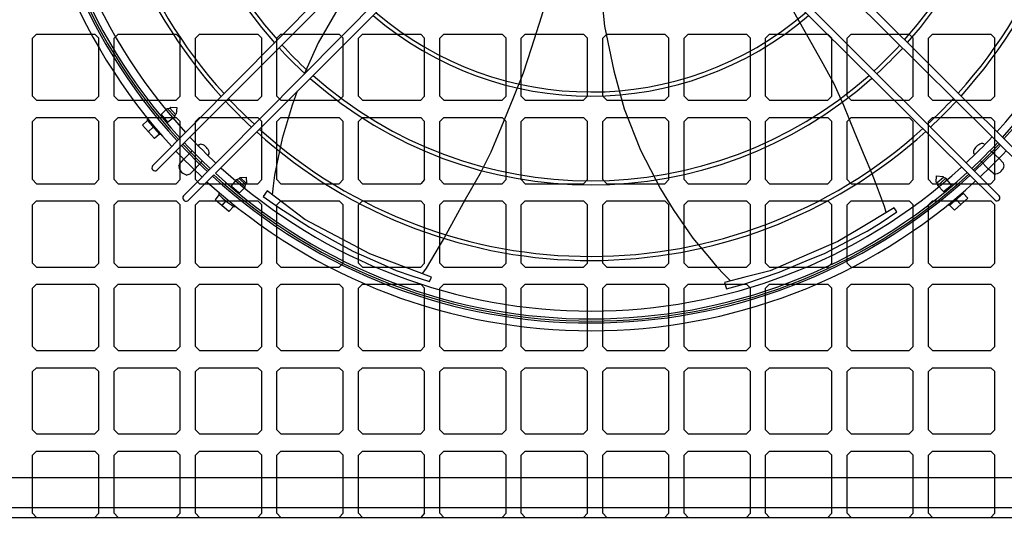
# Model space of a CAD drawing. Header units: inches. Extents: x 43 to 463, y 0 to 297.
# Tile 7 of 13: x 272 to 283, y 128 to 134. Entities that reach past the tile are written whole.
import ezdxf

# ---------------------------------------------------------------- set-up
doc = ezdxf.new("R2010")
doc.units = ezdxf.units.IN
doc.header["$MEASUREMENT"] = 0

msp = doc.modelspace()

# ---------------------------------------------------------------- linework, layer by layer
for p, q in [((273.385, 132.071), (277.473, 136.197)), ((277.54, 136.131), (273.436, 132.02)), ((283.553, 132.03), (279.43, 136.118)), ((279.499, 136.188), (283.612, 132.081)), ((273.745, 131.72), (277.832, 135.844)), ((277.902, 135.775), (274.117, 131.984)), ((283.203, 131.671), (279.077, 135.759)), ((279.143, 135.826), (283.253, 131.722)), ((272.034, 133.607), (271.988, 133.561)), ((272.034, 133.607), (272.713, 133.607)), ((272.759, 133.561), (272.713, 133.607)), ((272.983, 133.607), (272.937, 133.561)), ((272.983, 133.607), (273.662, 133.607)), ((273.708, 133.561), (273.662, 133.607)), ((273.932, 133.607), (273.886, 133.561)), ((273.932, 133.607), (274.611, 133.607)), ((274.658, 133.561), (274.611, 133.607)), ((274.881, 133.607), (274.835, 133.561)), ((274.881, 133.607), (275.56, 133.607)), ((275.607, 133.561), (275.56, 133.607)), ((275.83, 133.607), (275.784, 133.561)), ((275.83, 133.607), (276.51, 133.607)), ((276.556, 133.561), (276.51, 133.607)), ((276.78, 133.607), (276.733, 133.561)), ((276.78, 133.607), (277.459, 133.607)), ((277.505, 133.561), (277.459, 133.607)), ((277.729, 133.607), (277.682, 133.561)), ((277.729, 133.607), (278.408, 133.607)), ((278.454, 133.561), (278.408, 133.607)), ((278.678, 133.607), (278.632, 133.561)), ((278.678, 133.607), (279.357, 133.607)), ((279.403, 133.561), (279.357, 133.607)), ((279.627, 133.607), (279.581, 133.561)), ((279.627, 133.607), (280.306, 133.607)), ((280.352, 133.561), (280.306, 133.607)), ((280.576, 133.607), (280.53, 133.561)), ((280.576, 133.607), (281.255, 133.607)), ((281.302, 133.561), (281.255, 133.607)), ((281.525, 133.607), (281.479, 133.561)), ((281.525, 133.607), (282.204, 133.607)), ((282.251, 133.561), (282.204, 133.607)), ((282.474, 133.607), (282.428, 133.561)), ((282.474, 133.607), (283.154, 133.607)), ((283.2, 133.561), (283.154, 133.607)), ((271.988, 132.882), (271.988, 133.561)), ((272.759, 132.882), (272.759, 133.561)), ((272.937, 132.882), (272.937, 133.561)), ((273.708, 132.882), (273.708, 133.561)), ((273.886, 132.882), (273.886, 133.561)), ((274.658, 132.882), (274.658, 133.561)), ((274.835, 132.882), (274.835, 133.561)), ((275.607, 132.882), (275.607, 133.561)), ((275.784, 132.882), (275.784, 133.561)), ((276.556, 132.882), (276.556, 133.561)), ((276.733, 132.882), (276.733, 133.561)), ((277.505, 132.882), (277.505, 133.561)), ((277.682, 132.882), (277.682, 133.561)), ((278.454, 132.882), (278.454, 133.561)), ((278.632, 132.882), (278.632, 133.561)), ((279.403, 132.882), (279.403, 133.561)), ((279.581, 132.882), (279.581, 133.561)), ((280.352, 132.882), (280.352, 133.561)), ((280.53, 132.882), (280.53, 133.561)), ((281.302, 132.882), (281.302, 133.561)), ((281.479, 132.882), (281.479, 133.561)), ((282.251, 132.882), (282.251, 133.561)), ((282.428, 132.882), (282.428, 133.561)), ((283.2, 132.882), (283.2, 133.561)), ((272.034, 132.836), (271.988, 132.882)), ((272.759, 132.882), (272.713, 132.836)), ((272.983, 132.836), (272.937, 132.882)), ((273.708, 132.882), (273.662, 132.836)), ((273.932, 132.836), (273.886, 132.882)), ((274.658, 132.882), (274.611, 132.836)), ((274.881, 132.836), (274.835, 132.882)), ((275.607, 132.882), (275.56, 132.836)), ((275.83, 132.836), (275.784, 132.882)), ((276.556, 132.882), (276.51, 132.836)), ((276.78, 132.836), (276.733, 132.882)), ((277.505, 132.882), (277.459, 132.836)), ((277.729, 132.836), (277.682, 132.882)), ((278.454, 132.882), (278.408, 132.836)), ((278.678, 132.836), (278.632, 132.882)), ((279.403, 132.882), (279.357, 132.836)), ((279.627, 132.836), (279.581, 132.882)), ((280.352, 132.882), (280.306, 132.836)), ((280.576, 132.836), (280.53, 132.882)), ((281.302, 132.882), (281.255, 132.836)), ((281.525, 132.836), (281.479, 132.882)), ((282.251, 132.882), (282.204, 132.836)), ((282.474, 132.836), (282.428, 132.882)), ((283.2, 132.882), (283.154, 132.836)), ((272.034, 132.836), (272.713, 132.836)), ((272.983, 132.836), (273.662, 132.836)), ((273.932, 132.836), (274.611, 132.836)), ((274.881, 132.836), (275.56, 132.836)), ((275.83, 132.836), (276.51, 132.836)), ((276.78, 132.836), (277.459, 132.836)), ((277.729, 132.836), (278.408, 132.836)), ((278.678, 132.836), (279.357, 132.836)), ((279.627, 132.836), (280.306, 132.836)), ((280.576, 132.836), (281.255, 132.836)), ((281.525, 132.836), (282.204, 132.836)), ((282.474, 132.836), (283.154, 132.836)), ((273.557, 132.739), (273.485, 132.669)), ((273.485, 132.669), (273.561, 132.579)), ((273.557, 132.739), (273.585, 132.745)), ((273.643, 132.646), (273.557, 132.739)), ((273.561, 132.579), (273.643, 132.646)), ((273.596, 132.755), (273.585, 132.745)), ((273.651, 132.67), (273.585, 132.745)), ((273.596, 132.755), (273.668, 132.752)), ((273.643, 132.646), (273.651, 132.67)), ((273.662, 132.679), (273.651, 132.67)), ((273.668, 132.752), (273.662, 132.679)), ((272.034, 132.635), (271.988, 132.589)), ((271.988, 131.91), (271.988, 132.589)), ((272.034, 132.635), (272.713, 132.635)), ((272.759, 132.589), (272.713, 132.635)), ((272.759, 131.91), (272.759, 132.589)), ((272.983, 132.635), (272.937, 132.589)), ((272.937, 131.91), (272.937, 132.589)), ((272.983, 132.635), (273.662, 132.635)), ((273.268, 132.544), (273.326, 132.601)), ((273.407, 132.388), (273.268, 132.544)), ((273.326, 132.601), (273.326, 132.625)), ((273.326, 132.601), (273.466, 132.441)), ((273.708, 132.589), (273.662, 132.635)), ((273.708, 131.91), (273.708, 132.589)), ((273.932, 132.635), (273.886, 132.589)), ((273.886, 131.91), (273.886, 132.589)), ((273.932, 132.635), (274.611, 132.635)), ((274.658, 132.589), (274.611, 132.635)), ((274.658, 131.91), (274.658, 132.589)), ((274.881, 132.635), (274.835, 132.589)), ((274.835, 131.91), (274.835, 132.589)), ((274.881, 132.635), (275.56, 132.635)), ((275.607, 132.589), (275.56, 132.635)), ((275.607, 131.91), (275.607, 132.589)), ((275.83, 132.635), (275.784, 132.589)), ((275.784, 131.91), (275.784, 132.589)), ((275.83, 132.635), (276.51, 132.635)), ((276.556, 132.589), (276.51, 132.635)), ((276.556, 131.91), (276.556, 132.589)), ((276.78, 132.635), (276.733, 132.589)), ((276.733, 131.91), (276.733, 132.589)), ((276.78, 132.635), (277.459, 132.635)), ((277.505, 132.589), (277.459, 132.635)), ((277.505, 131.91), (277.505, 132.589)), ((277.729, 132.635), (277.682, 132.589)), ((277.682, 131.91), (277.682, 132.589)), ((277.729, 132.635), (278.408, 132.635)), ((278.454, 132.589), (278.408, 132.635)), ((278.454, 131.91), (278.454, 132.589)), ((278.678, 132.635), (278.632, 132.589)), ((278.632, 131.91), (278.632, 132.589)), ((278.678, 132.635), (279.357, 132.635)), ((279.403, 132.589), (279.357, 132.635)), ((279.403, 131.91), (279.403, 132.589)), ((279.627, 132.635), (279.581, 132.589)), ((279.581, 131.91), (279.581, 132.589)), ((279.627, 132.635), (280.306, 132.635)), ((280.352, 132.589), (280.306, 132.635)), ((280.352, 131.91), (280.352, 132.589)), ((280.576, 132.635), (280.53, 132.589)), ((280.53, 131.91), (280.53, 132.589)), ((280.576, 132.635), (281.255, 132.635)), ((281.302, 132.589), (281.255, 132.635)), ((281.302, 131.91), (281.302, 132.589)), ((281.525, 132.635), (281.479, 132.589)), ((281.479, 131.91), (281.479, 132.589)), ((281.525, 132.635), (282.204, 132.635)), ((282.251, 132.589), (282.204, 132.635)), ((282.251, 131.91), (282.251, 132.589)), ((282.474, 132.635), (282.428, 132.589)), ((282.428, 131.91), (282.428, 132.589)), ((282.474, 132.635), (283.154, 132.635)), ((283.2, 132.589), (283.154, 132.635)), ((283.2, 131.91), (283.2, 132.589)), ((273.394, 132.523), (273.335, 132.468)), ((273.466, 132.441), (273.407, 132.388)), ((273.466, 132.441), (273.48, 132.441)), ((273.747, 132.146), (273.848, 132.244)), ((283.246, 132.159), (283.147, 132.251)), ((273.698, 132.091), (273.747, 132.146)), ((273.873, 132.028), (273.965, 132.127)), ((283.128, 132.033), (283.03, 132.134)), ((283.246, 132.159), (283.301, 132.104)), ((283.31, 132.071), (283.301, 132.104)), ((273.818, 131.973), (273.785, 131.963)), ((274.099, 131.966), (273.795, 131.662)), ((273.873, 132.028), (273.818, 131.973)), ((283.183, 131.984), (283.128, 132.033)), ((272.034, 131.863), (271.988, 131.91)), ((272.034, 131.863), (272.713, 131.863)), ((272.759, 131.91), (272.713, 131.863)), ((272.983, 131.863), (272.937, 131.91)), ((272.983, 131.863), (273.662, 131.863)), ((273.708, 131.91), (273.662, 131.863)), ((273.932, 131.863), (273.886, 131.91)), ((273.932, 131.863), (274.611, 131.863)), ((274.307, 131.838), (274.369, 131.913)), ((274.369, 131.913), (274.396, 131.922)), ((274.369, 131.913), (274.464, 131.824)), ((274.396, 131.922), (274.408, 131.935)), ((274.47, 131.855), (274.396, 131.922)), ((274.408, 131.935), (274.478, 131.938)), ((274.408, 131.935), (274.478, 131.938)), ((274.481, 131.866), (274.408, 131.935)), ((274.464, 131.824), (274.47, 131.855)), ((274.481, 131.866), (274.47, 131.855)), ((274.478, 131.938), (274.481, 131.866)), ((274.478, 131.938), (274.481, 131.866)), ((274.658, 131.91), (274.611, 131.863)), ((274.881, 131.863), (274.835, 131.91)), ((274.881, 131.863), (275.56, 131.863)), ((275.607, 131.91), (275.56, 131.863)), ((275.83, 131.863), (275.784, 131.91)), ((275.83, 131.863), (276.51, 131.863)), ((276.556, 131.91), (276.51, 131.863)), ((276.78, 131.863), (276.733, 131.91)), ((276.78, 131.863), (277.459, 131.863)), ((277.505, 131.91), (277.459, 131.863)), ((277.729, 131.863), (277.682, 131.91)), ((277.729, 131.863), (278.408, 131.863)), ((278.454, 131.91), (278.408, 131.863)), ((278.678, 131.863), (278.632, 131.91)), ((278.678, 131.863), (279.357, 131.863)), ((279.403, 131.91), (279.357, 131.863)), ((279.627, 131.863), (279.581, 131.91)), ((279.627, 131.863), (280.306, 131.863)), ((280.352, 131.91), (280.306, 131.863)), ((280.576, 131.863), (280.53, 131.91)), ((280.576, 131.863), (281.255, 131.863)), ((281.302, 131.91), (281.255, 131.863)), ((281.525, 131.863), (281.479, 131.91)), ((281.525, 131.863), (282.204, 131.863)), ((282.251, 131.91), (282.204, 131.863)), ((282.474, 131.863), (282.428, 131.91)), ((282.474, 131.863), (283.154, 131.863)), ((282.518, 131.882), (282.522, 131.954)), ((282.518, 131.882), (282.528, 131.871)), ((282.522, 131.954), (282.595, 131.947)), ((282.603, 131.937), (282.528, 131.871)), ((282.535, 131.842), (282.528, 131.871)), ((282.628, 131.929), (282.535, 131.842)), ((282.535, 131.842), (282.604, 131.771)), ((282.595, 131.947), (282.603, 131.937)), ((282.628, 131.929), (282.603, 131.937)), ((282.604, 131.771), (282.695, 131.847)), ((282.695, 131.847), (282.628, 131.929)), ((283.2, 131.91), (283.154, 131.863)), ((274.118, 131.676), (274.16, 131.733)), ((274.16, 131.733), (274.16, 131.762)), ((274.307, 131.838), (274.307, 131.832)), ((274.391, 131.757), (274.307, 131.832)), ((274.391, 131.757), (274.398, 131.757)), ((274.464, 131.824), (274.398, 131.757)), ((282.673, 131.612), (282.833, 131.752)), ((282.833, 131.752), (282.833, 131.766)), ((282.833, 131.752), (282.885, 131.693)), ((272.034, 131.663), (271.988, 131.617)), ((271.988, 130.937), (271.988, 131.617)), ((272.034, 131.663), (272.713, 131.663)), ((272.759, 131.617), (272.713, 131.663)), ((272.759, 130.937), (272.759, 131.617)), ((272.983, 131.663), (272.937, 131.617)), ((272.937, 130.937), (272.937, 131.617)), ((272.983, 131.663), (273.662, 131.663)), ((273.708, 131.617), (273.662, 131.663)), ((273.708, 130.937), (273.708, 131.617)), ((273.932, 131.663), (273.886, 131.617)), ((273.886, 130.937), (273.886, 131.617)), ((273.932, 131.663), (274.611, 131.663)), ((274.118, 131.676), (274.119, 131.669)), ((274.272, 131.541), (274.119, 131.669)), ((274.241, 131.662), (274.193, 131.607)), ((274.658, 131.617), (274.611, 131.663)), ((274.658, 130.937), (274.658, 131.617)), ((274.881, 131.663), (274.835, 131.617)), ((274.835, 130.937), (274.835, 131.617)), ((274.881, 131.663), (275.56, 131.663)), ((275.607, 131.617), (275.56, 131.663)), ((275.607, 130.937), (275.607, 131.617)), ((275.83, 131.663), (275.784, 131.617)), ((275.784, 130.937), (275.784, 131.617)), ((275.83, 131.663), (276.51, 131.663)), ((276.556, 131.617), (276.51, 131.663)), ((276.556, 130.937), (276.556, 131.617)), ((276.78, 131.663), (276.733, 131.617)), ((276.733, 130.937), (276.733, 131.617)), ((276.78, 131.663), (277.459, 131.663)), ((277.505, 131.617), (277.459, 131.663)), ((277.505, 130.937), (277.505, 131.617)), ((277.729, 131.663), (277.682, 131.617)), ((277.682, 130.937), (277.682, 131.617)), ((277.729, 131.663), (278.408, 131.663)), ((278.454, 131.617), (278.408, 131.663)), ((278.454, 130.937), (278.454, 131.617)), ((278.678, 131.663), (278.632, 131.617)), ((278.632, 130.937), (278.632, 131.617)), ((278.678, 131.663), (279.357, 131.663)), ((279.403, 131.617), (279.357, 131.663)), ((279.403, 130.937), (279.403, 131.617)), ((279.627, 131.663), (279.581, 131.617)), ((279.581, 130.937), (279.581, 131.617)), ((279.627, 131.663), (280.306, 131.663)), ((280.352, 131.617), (280.306, 131.663)), ((280.352, 130.937), (280.352, 131.617)), ((280.576, 131.663), (280.53, 131.617)), ((280.53, 130.937), (280.53, 131.617)), ((280.576, 131.663), (281.255, 131.663)), ((281.302, 131.617), (281.255, 131.663)), ((281.302, 130.937), (281.302, 131.617)), ((281.525, 131.663), (281.479, 131.617)), ((281.479, 130.937), (281.479, 131.617)), ((281.525, 131.663), (282.204, 131.663)), ((282.251, 131.617), (282.204, 131.663)), ((282.251, 130.937), (282.251, 131.617)), ((282.474, 131.663), (282.428, 131.617)), ((282.428, 130.937), (282.428, 131.617)), ((282.474, 131.663), (283.154, 131.663)), ((282.885, 131.693), (282.73, 131.553)), ((282.751, 131.68), (282.806, 131.621)), ((283.2, 131.617), (283.154, 131.663)), ((283.2, 130.937), (283.2, 131.617)), ((274.272, 131.541), (274.278, 131.541)), ((274.33, 131.596), (274.278, 131.541)), ((274.33, 131.596), (274.36, 131.596)), ((282.673, 131.612), (282.648, 131.612)), ((282.73, 131.553), (282.673, 131.612)), ((272.034, 130.891), (271.988, 130.937)), ((272.759, 130.937), (272.713, 130.891)), ((272.983, 130.891), (272.937, 130.937)), ((273.708, 130.937), (273.662, 130.891)), ((273.932, 130.891), (273.886, 130.937)), ((274.658, 130.937), (274.611, 130.891)), ((274.881, 130.891), (274.835, 130.937)), ((275.607, 130.937), (275.56, 130.891)), ((275.83, 130.891), (275.784, 130.937)), ((276.556, 130.937), (276.51, 130.891)), ((276.78, 130.891), (276.733, 130.937)), ((277.505, 130.937), (277.459, 130.891)), ((277.729, 130.891), (277.682, 130.937)), ((278.454, 130.937), (278.408, 130.891)), ((278.678, 130.891), (278.632, 130.937)), ((279.403, 130.937), (279.357, 130.891)), ((279.627, 130.891), (279.581, 130.937)), ((280.352, 130.937), (280.306, 130.891)), ((280.576, 130.891), (280.53, 130.937)), ((281.302, 130.937), (281.255, 130.891)), ((281.525, 130.891), (281.479, 130.937)), ((282.251, 130.937), (282.204, 130.891)), ((282.474, 130.891), (282.428, 130.937)), ((283.2, 130.937), (283.154, 130.891)), ((272.034, 130.891), (272.713, 130.891)), ((272.983, 130.891), (273.662, 130.891)), ((273.932, 130.891), (274.611, 130.891)), ((274.881, 130.891), (275.56, 130.891)), ((275.83, 130.891), (276.51, 130.891)), ((276.78, 130.891), (277.459, 130.891)), ((277.729, 130.891), (278.408, 130.891)), ((278.678, 130.891), (279.357, 130.891)), ((279.627, 130.891), (280.306, 130.891)), ((280.576, 130.891), (281.255, 130.891)), ((281.525, 130.891), (282.204, 130.891)), ((282.474, 130.891), (283.154, 130.891)), ((272.034, 130.691), (271.988, 130.644)), ((271.988, 129.965), (271.988, 130.644)), ((272.034, 130.691), (272.713, 130.691)), ((272.759, 130.644), (272.713, 130.691)), ((272.759, 129.965), (272.759, 130.644)), ((272.983, 130.691), (272.937, 130.644)), ((272.937, 129.965), (272.937, 130.644)), ((272.983, 130.691), (273.662, 130.691)), ((273.708, 130.644), (273.662, 130.691)), ((273.708, 129.965), (273.708, 130.644)), ((273.932, 130.691), (273.886, 130.644)), ((273.886, 129.965), (273.886, 130.644)), ((273.932, 130.691), (274.611, 130.691)), ((274.658, 130.644), (274.611, 130.691)), ((274.658, 129.965), (274.658, 130.644)), ((274.881, 130.691), (274.835, 130.644)), ((274.835, 129.965), (274.835, 130.644)), ((274.881, 130.691), (275.56, 130.691)), ((275.607, 130.644), (275.56, 130.691)), ((275.607, 129.965), (275.607, 130.644)), ((275.83, 130.691), (275.784, 130.644)), ((275.784, 129.965), (275.784, 130.644)), ((275.83, 130.691), (276.51, 130.691)), ((276.556, 130.644), (276.51, 130.691)), ((276.556, 129.965), (276.556, 130.644)), ((276.78, 130.691), (276.733, 130.644)), ((276.733, 129.965), (276.733, 130.644)), ((276.78, 130.691), (277.459, 130.691)), ((277.505, 130.644), (277.459, 130.691)), ((277.505, 129.965), (277.505, 130.644)), ((277.729, 130.691), (277.682, 130.644)), ((277.682, 129.965), (277.682, 130.644)), ((277.729, 130.691), (278.408, 130.691)), ((278.454, 130.644), (278.408, 130.691)), ((278.454, 129.965), (278.454, 130.644)), ((278.678, 130.691), (278.632, 130.644)), ((278.632, 129.965), (278.632, 130.644)), ((278.678, 130.691), (279.357, 130.691)), ((279.403, 130.644), (279.357, 130.691)), ((279.403, 129.965), (279.403, 130.644)), ((279.627, 130.691), (279.581, 130.644)), ((279.581, 129.965), (279.581, 130.644)), ((279.627, 130.691), (280.306, 130.691)), ((280.352, 130.644), (280.306, 130.691)), ((280.352, 129.965), (280.352, 130.644)), ((280.576, 130.691), (280.53, 130.644)), ((280.53, 129.965), (280.53, 130.644)), ((280.576, 130.691), (281.255, 130.691)), ((281.302, 130.644), (281.255, 130.691)), ((281.302, 129.965), (281.302, 130.644)), ((281.525, 130.691), (281.479, 130.644)), ((281.479, 129.965), (281.479, 130.644)), ((281.525, 130.691), (282.204, 130.691)), ((282.251, 130.644), (282.204, 130.691)), ((282.251, 129.965), (282.251, 130.644)), ((282.474, 130.691), (282.428, 130.644)), ((282.428, 129.965), (282.428, 130.644)), ((282.474, 130.691), (283.154, 130.691)), ((283.2, 130.644), (283.154, 130.691)), ((283.2, 129.965), (283.2, 130.644)), ((272.034, 129.919), (271.988, 129.965)), ((272.034, 129.919), (272.713, 129.919)), ((272.759, 129.965), (272.713, 129.919)), ((272.983, 129.919), (272.937, 129.965)), ((272.983, 129.919), (273.662, 129.919)), ((273.708, 129.965), (273.662, 129.919)), ((273.932, 129.919), (273.886, 129.965)), ((273.932, 129.919), (274.611, 129.919)), ((274.658, 129.965), (274.611, 129.919)), ((274.881, 129.919), (274.835, 129.965)), ((274.881, 129.919), (275.56, 129.919)), ((275.607, 129.965), (275.56, 129.919)), ((275.83, 129.919), (275.784, 129.965)), ((275.83, 129.919), (276.51, 129.919)), ((276.556, 129.965), (276.51, 129.919)), ((276.78, 129.919), (276.733, 129.965)), ((276.78, 129.919), (277.459, 129.919)), ((277.505, 129.965), (277.459, 129.919)), ((277.729, 129.919), (277.682, 129.965)), ((277.729, 129.919), (278.408, 129.919)), ((278.454, 129.965), (278.408, 129.919)), ((278.678, 129.919), (278.632, 129.965)), ((278.678, 129.919), (279.357, 129.919)), ((279.403, 129.965), (279.357, 129.919)), ((279.627, 129.919), (279.581, 129.965)), ((279.627, 129.919), (280.306, 129.919)), ((280.352, 129.965), (280.306, 129.919)), ((280.576, 129.919), (280.53, 129.965)), ((280.576, 129.919), (281.255, 129.919)), ((281.302, 129.965), (281.255, 129.919)), ((281.525, 129.919), (281.479, 129.965)), ((281.525, 129.919), (282.204, 129.919)), ((282.251, 129.965), (282.204, 129.919)), ((282.474, 129.919), (282.428, 129.965)), ((282.474, 129.919), (283.154, 129.919)), ((283.2, 129.965), (283.154, 129.919)), ((272.034, 129.718), (271.988, 129.672)), ((271.988, 128.993), (271.988, 129.672)), ((272.034, 129.718), (272.713, 129.718)), ((272.759, 129.672), (272.713, 129.718)), ((272.759, 128.993), (272.759, 129.672)), ((272.983, 129.718), (272.937, 129.672)), ((272.937, 128.993), (272.937, 129.672)), ((272.983, 129.718), (273.662, 129.718)), ((273.708, 129.672), (273.662, 129.718)), ((273.708, 128.993), (273.708, 129.672)), ((273.932, 129.718), (273.886, 129.672)), ((273.886, 128.993), (273.886, 129.672)), ((273.932, 129.718), (274.611, 129.718)), ((274.658, 129.672), (274.611, 129.718)), ((274.658, 128.993), (274.658, 129.672)), ((274.881, 129.718), (274.835, 129.672)), ((274.835, 128.993), (274.835, 129.672)), ((274.881, 129.718), (275.56, 129.718)), ((275.607, 129.672), (275.56, 129.718)), ((275.607, 128.993), (275.607, 129.672)), ((275.83, 129.718), (275.784, 129.672)), ((275.784, 128.993), (275.784, 129.672)), ((275.83, 129.718), (276.51, 129.718)), ((276.556, 129.672), (276.51, 129.718)), ((276.556, 128.993), (276.556, 129.672)), ((276.78, 129.718), (276.733, 129.672)), ((276.733, 128.993), (276.733, 129.672)), ((276.78, 129.718), (277.459, 129.718)), ((277.505, 129.672), (277.459, 129.718)), ((277.505, 128.993), (277.505, 129.672)), ((277.729, 129.718), (277.682, 129.672)), ((277.682, 128.993), (277.682, 129.672)), ((277.729, 129.718), (278.408, 129.718)), ((278.454, 129.672), (278.408, 129.718)), ((278.454, 128.993), (278.454, 129.672)), ((278.678, 129.718), (278.632, 129.672)), ((278.632, 128.993), (278.632, 129.672)), ((278.678, 129.718), (279.357, 129.718)), ((279.403, 129.672), (279.357, 129.718)), ((279.403, 128.993), (279.403, 129.672)), ((279.627, 129.718), (279.581, 129.672)), ((279.581, 128.993), (279.581, 129.672)), ((279.627, 129.718), (280.306, 129.718)), ((280.352, 129.672), (280.306, 129.718)), ((280.352, 128.993), (280.352, 129.672)), ((280.576, 129.718), (280.53, 129.672)), ((280.53, 128.993), (280.53, 129.672)), ((280.576, 129.718), (281.255, 129.718)), ((281.302, 129.672), (281.255, 129.718)), ((281.302, 128.993), (281.302, 129.672)), ((281.525, 129.718), (281.479, 129.672)), ((281.479, 128.993), (281.479, 129.672)), ((281.525, 129.718), (282.204, 129.718)), ((282.251, 129.672), (282.204, 129.718)), ((282.251, 128.993), (282.251, 129.672)), ((282.474, 129.718), (282.428, 129.672)), ((282.428, 128.993), (282.428, 129.672)), ((282.474, 129.718), (283.154, 129.718)), ((283.2, 129.672), (283.154, 129.718)), ((283.2, 128.993), (283.2, 129.672)), ((272.034, 128.947), (271.988, 128.993)), ((272.759, 128.993), (272.713, 128.947)), ((272.983, 128.947), (272.937, 128.993)), ((273.708, 128.993), (273.662, 128.947)), ((273.932, 128.947), (273.886, 128.993)), ((274.658, 128.993), (274.611, 128.947)), ((274.881, 128.947), (274.835, 128.993)), ((275.607, 128.993), (275.56, 128.947)), ((275.83, 128.947), (275.784, 128.993)), ((276.556, 128.993), (276.51, 128.947)), ((276.78, 128.947), (276.733, 128.993)), ((277.505, 128.993), (277.459, 128.947)), ((277.729, 128.947), (277.682, 128.993)), ((278.454, 128.993), (278.408, 128.947)), ((278.678, 128.947), (278.632, 128.993)), ((279.403, 128.993), (279.357, 128.947)), ((279.627, 128.947), (279.581, 128.993)), ((280.352, 128.993), (280.306, 128.947)), ((280.576, 128.947), (280.53, 128.993)), ((281.302, 128.993), (281.255, 128.947)), ((281.525, 128.947), (281.479, 128.993)), ((282.251, 128.993), (282.204, 128.947)), ((282.474, 128.947), (282.428, 128.993)), ((283.2, 128.993), (283.154, 128.947)), ((272.034, 128.947), (272.713, 128.947)), ((272.983, 128.947), (273.662, 128.947)), ((273.932, 128.947), (274.611, 128.947)), ((274.881, 128.947), (275.56, 128.947)), ((275.83, 128.947), (276.51, 128.947)), ((276.78, 128.947), (277.459, 128.947)), ((277.729, 128.947), (278.408, 128.947)), ((278.678, 128.947), (279.357, 128.947)), ((279.627, 128.947), (280.306, 128.947)), ((280.576, 128.947), (281.255, 128.947)), ((281.525, 128.947), (282.204, 128.947)), ((282.474, 128.947), (283.154, 128.947)), ((272.034, 128.746), (271.988, 128.7)), ((272.034, 128.746), (272.713, 128.746)), ((272.759, 128.7), (272.713, 128.746)), ((272.983, 128.746), (272.937, 128.7)), ((272.983, 128.746), (273.662, 128.746)), ((273.708, 128.7), (273.662, 128.746)), ((273.932, 128.746), (273.886, 128.7)), ((273.932, 128.746), (274.611, 128.746)), ((274.658, 128.7), (274.611, 128.746)), ((274.881, 128.746), (274.835, 128.7)), ((274.881, 128.746), (275.56, 128.746)), ((275.607, 128.7), (275.56, 128.746)), ((275.83, 128.746), (275.784, 128.7)), ((275.83, 128.746), (276.51, 128.746)), ((276.556, 128.7), (276.51, 128.746)), ((276.78, 128.746), (276.733, 128.7)), ((276.78, 128.746), (277.459, 128.746)), ((277.505, 128.7), (277.459, 128.746)), ((277.729, 128.746), (277.682, 128.7)), ((277.729, 128.746), (278.408, 128.746)), ((278.454, 128.7), (278.408, 128.746)), ((278.678, 128.746), (278.632, 128.7)), ((278.678, 128.746), (279.357, 128.746)), ((279.403, 128.7), (279.357, 128.746)), ((279.627, 128.746), (279.581, 128.7)), ((279.627, 128.746), (280.306, 128.746)), ((280.352, 128.7), (280.306, 128.746)), ((280.576, 128.746), (280.53, 128.7)), ((280.576, 128.746), (281.255, 128.746)), ((281.302, 128.7), (281.255, 128.746)), ((281.525, 128.746), (281.479, 128.7)), ((281.525, 128.746), (282.204, 128.746)), ((282.251, 128.7), (282.204, 128.746)), ((282.474, 128.746), (282.428, 128.7)), ((282.474, 128.746), (283.154, 128.746)), ((283.2, 128.7), (283.154, 128.746)), ((271.988, 128.021), (271.988, 128.7)), ((272.759, 128.021), (272.759, 128.7)), ((272.937, 128.021), (272.937, 128.7)), ((273.708, 128.021), (273.708, 128.7)), ((273.886, 128.021), (273.886, 128.7)), ((274.658, 128.021), (274.658, 128.7)), ((274.835, 128.021), (274.835, 128.7)), ((275.607, 128.021), (275.607, 128.7)), ((275.784, 128.021), (275.784, 128.7)), ((276.556, 128.021), (276.556, 128.7)), ((276.733, 128.021), (276.733, 128.7)), ((277.505, 128.021), (277.505, 128.7)), ((277.682, 128.021), (277.682, 128.7)), ((278.454, 128.021), (278.454, 128.7)), ((278.632, 128.021), (278.632, 128.7)), ((279.403, 128.021), (279.403, 128.7)), ((279.581, 128.021), (279.581, 128.7)), ((280.352, 128.021), (280.352, 128.7)), ((280.53, 128.021), (280.53, 128.7)), ((281.302, 128.021), (281.302, 128.7)), ((281.479, 128.021), (281.479, 128.7)), ((282.251, 128.021), (282.251, 128.7)), ((282.428, 128.021), (282.428, 128.7)), ((283.2, 128.021), (283.2, 128.7)), ((270.159, 128.437), (286.891, 128.437)), ((270.506, 128.09), (286.544, 128.09)), ((270.622, 127.974), (286.428, 127.974)), ((272.034, 127.974), (271.988, 128.021)), ((272.034, 127.974), (272.713, 127.974)), ((272.759, 128.021), (272.713, 127.974)), ((272.983, 127.974), (272.937, 128.021)), ((272.983, 127.974), (273.662, 127.974)), ((273.708, 128.021), (273.662, 127.974)), ((273.932, 127.974), (273.886, 128.021)), ((273.932, 127.974), (274.611, 127.974)), ((274.658, 128.021), (274.611, 127.974)), ((274.881, 127.974), (274.835, 128.021)), ((274.881, 127.974), (275.56, 127.974)), ((275.607, 128.021), (275.56, 127.974)), ((275.83, 127.974), (275.784, 128.021)), ((275.83, 127.974), (276.51, 127.974)), ((276.556, 128.021), (276.51, 127.974)), ((276.78, 127.974), (276.733, 128.021)), ((276.78, 127.974), (277.459, 127.974)), ((277.505, 128.021), (277.459, 127.974)), ((277.729, 127.974), (277.682, 128.021)), ((277.729, 127.974), (278.408, 127.974)), ((278.454, 128.021), (278.408, 127.974)), ((278.678, 127.974), (278.632, 128.021)), ((278.678, 127.974), (279.357, 127.974)), ((279.403, 128.021), (279.357, 127.974)), ((279.627, 127.974), (279.581, 128.021)), ((279.627, 127.974), (280.306, 127.974)), ((280.352, 128.021), (280.306, 127.974)), ((280.576, 127.974), (280.53, 128.021)), ((280.576, 127.974), (281.255, 127.974)), ((281.302, 128.021), (281.255, 127.974)), ((281.525, 127.974), (281.479, 128.021)), ((281.525, 127.974), (282.204, 127.974)), ((282.251, 128.021), (282.204, 127.974)), ((282.474, 127.974), (282.428, 128.021)), ((282.474, 127.974), (283.154, 127.974)), ((283.2, 128.021), (283.154, 127.974))]:
    msp.add_line(p, q)
for points in [[(276.958, 135.414), (276.634, 135.158), (276.375, 134.924), (276.183, 134.736), (275.844, 134.326), (275.575, 133.955), (275.315, 133.506), (275.152, 133.14)], [(278.156, 134.76), (278.143, 134.621), (278.103, 134.43), (278.019, 134.163), (277.918, 133.815), (277.796, 133.437), (277.703, 133.15), (277.59, 132.872), (277.443, 132.511), (277.328, 132.229), (277.202, 131.982), (277.029, 131.678), (276.892, 131.43), (276.782, 131.23), (276.727, 131.135), (276.575, 130.878), (276.532, 130.82)], [(278.604, 134.727), (278.602, 134.315), (278.624, 133.966), (278.652, 133.699), (278.76, 133.178), (278.883, 132.736), (279.072, 132.253), (279.305, 131.802), (279.452, 131.563), (279.683, 131.228), (279.875, 130.997), (279.961, 130.893), (280.048, 130.804), (280.122, 130.729)], [(280.617, 134.233), (280.672, 134.15), (280.839, 133.898), (280.986, 133.636), (281.176, 133.297), (281.325, 133.031), (281.439, 132.778), (281.569, 132.453), (281.678, 132.192), (281.766, 131.981), (281.805, 131.879), (281.912, 131.6), (281.93, 131.53)], [(275.071, 132.94), (275.013, 132.778), (274.895, 132.389), (274.834, 132.094), (274.806, 131.962), (274.791, 131.839), (274.778, 131.734)], [(276.614, 130.723), (276.634, 130.775), (276.175, 130.948), (275.918, 131.044), (275.595, 131.216), (275.158, 131.446), (274.916, 131.631), (274.72, 131.779), (274.676, 131.715), (274.855, 131.585), (275.213, 131.357), (275.512, 131.191), (275.719, 131.077), (276.045, 130.933), (276.225, 130.853), (276.407, 130.787), (276.614, 130.723)], [(282.057, 131.534), (282.029, 131.581), (281.608, 131.33), (281.372, 131.19), (281.037, 131.044), (280.584, 130.846), (280.289, 130.772), (280.05, 130.711), (280.073, 130.637), (280.287, 130.696), (280.688, 130.833), (281.004, 130.964), (281.223, 131.054), (281.538, 131.219), (281.713, 131.311), (281.878, 131.412), (282.057, 131.534)]]:
    msp.add_lwpolyline(points)
for centre, radius, start, end in [((278.494, 136.78), 6.631, 137.5604, 222.5421), ((278.492, 136.778), 6.538, 137.5755, 222.5037), ((278.494, 136.78), 6.518, 137.6037, 222.4952), ((278.494, 136.78), 6.493, 137.6138, 222.4842), ((278.494, 136.78), 6.493, 317.6138, 42.4842), ((278.494, 136.78), 6.518, 317.6037, 42.4952), ((278.494, 136.78), 6.401, 137.6507, 222.4443), ((278.494, 136.78), 6.401, 317.6507, 42.4443), ((278.494, 136.78), 5.812, 317.9146, 42.1584), ((278.494, 136.78), 5.812, 137.9146, 222.1584), ((278.494, 136.78), 5.765, 137.9383, 222.1328), ((278.494, 136.78), 5.765, 317.9383, 42.1328), ((278.494, 136.78), 4.932, 138.4274, 221.6029), ((278.494, 136.78), 4.884, 138.4604, 221.5672), ((278.494, 136.78), 4.884, 318.4604, 41.5672), ((278.494, 136.78), 4.932, 318.4274, 41.6029), ((278.494, 136.78), 3.896, 229.3279, 310.6274), ((278.494, 136.78), 3.848, 229.3808, 310.57), ((278.494, 136.78), 4.884, 222.5041, 227.4652), ((278.494, 136.78), 4.884, 312.5041, 317.4652), ((278.494, 136.78), 4.932, 222.5287, 227.4439), ((278.494, 136.78), 4.932, 312.5287, 317.4439), ((278.494, 136.78), 4.884, 228.4604, 311.5672), ((278.494, 136.78), 4.932, 228.4274, 311.6029), ((278.494, 136.78), 5.812, 222.9109, 227.112), ((278.494, 136.78), 5.765, 222.8933, 227.1273), ((278.494, 136.78), 5.765, 312.8933, 317.1273), ((278.494, 136.78), 5.812, 312.9109, 317.112), ((278.494, 136.78), 5.812, 227.9146, 312.1584), ((278.494, 136.78), 5.765, 227.9383, 312.1328), ((278.492, 136.778), 6.538, 223.1486, 226.906), ((278.494, 136.78), 6.518, 223.1427, 226.9108), ((278.494, 136.78), 6.493, 223.1352, 226.9173), ((278.494, 136.78), 6.401, 223.1077, 226.9412), ((273.948, 132.288), 0.0356, 70.2161, 150.4818), ((273.914, 132.193), 0.136, 16.0809, 70.2161), ((278.494, 136.78), 6.401, 313.1077, 316.9412), ((278.494, 136.78), 6.493, 313.1352, 316.9173), ((278.494, 136.78), 6.518, 313.1427, 316.9108), ((283.08, 132.199), 0.136, 106.0809, 160.2161), ((278.492, 136.778), 6.538, 313.169, 316.9264), ((283.053, 132.296), 0.0356, 44.5906, 106.0809), ((278.494, 136.78), 6.631, 223.175, 226.8827), ((274.01, 132.221), 0.0356, 304.7115, 16.0809), ((282.986, 132.233), 0.0356, 160.2161, 223.0876), ((278.494, 136.78), 6.631, 313.175, 316.8827), ((273.725, 132.067), 0.0356, 138.1122, 191.5506), ((273.414, 132.049), 0.0364, 144.4654, 307.1435), ((273.812, 132.085), 0.124, 191.5506, 257.7701), ((278.492, 136.778), 6.538, 227.5962, 312.524), ((278.494, 136.78), 6.518, 227.6037, 312.4952), ((278.494, 136.78), 6.493, 227.6138, 312.4842), ((278.494, 136.78), 6.401, 227.6507, 312.4443), ((283.207, 132.011), 0.0356, 228.1122, 281.5506), ((283.189, 132.098), 0.124, 281.5506, 347.7701), ((278.494, 136.78), 6.631, 227.5604, 312.5421), ((275.001, 132.598), 1.206, 225.8069, 236.1972), ((273.779, 131.699), 0.0406, 148.7842, 293.3343), ((283.224, 131.7), 0.0364, 234.4654, 37.1435)]:
    msp.add_arc(centre, radius, start, end)

doc.saveas('drawing.dxf')
